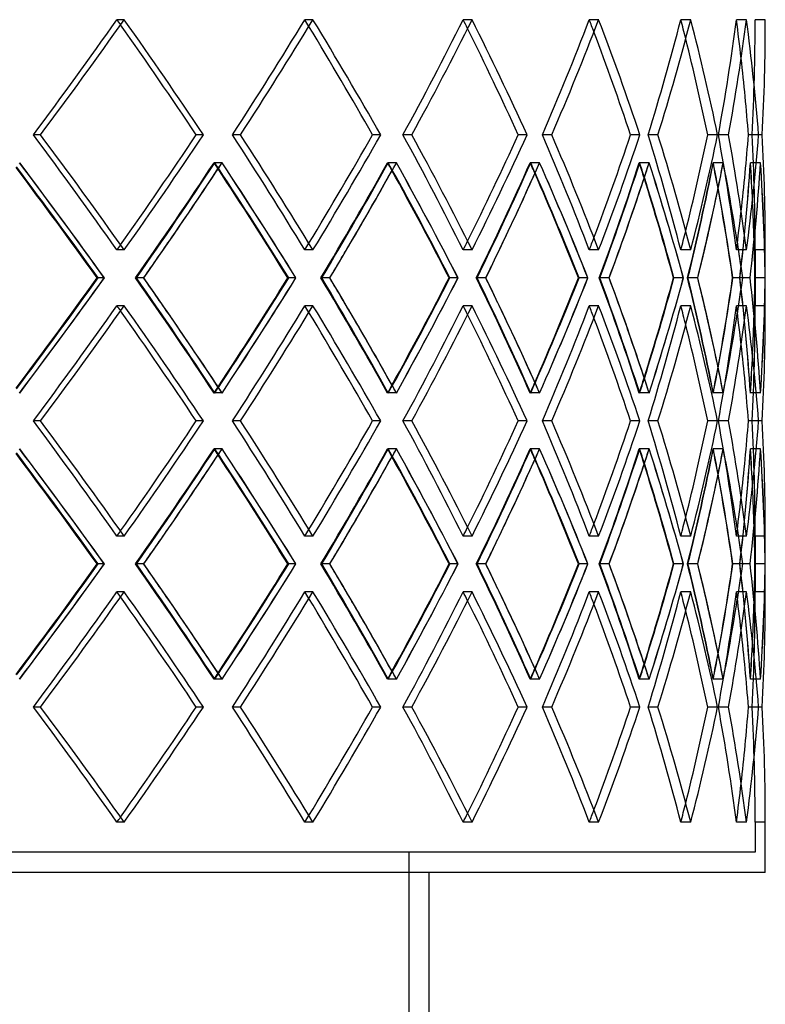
# Model space of a CAD drawing. Header units: millimetres. Extents: x -790 to 790, y -571 to 625.
# Tile 11 of 12: x 354 to 538, y -81 to 161. Entities that reach past the tile are written whole.
import ezdxf

# ---------------------------------------------------------------- set-up
doc = ezdxf.new("R2010")
doc.units = ezdxf.units.MM
doc.layers.add('HIDDEN', color=7, linetype='Continuous')
doc.layers.add('THICK', color=7, linetype='Continuous')

msp = doc.modelspace()

# ---------------------------------------------------------------- linework, layer by layer
at = {"layer": 'HIDDEN'}
for p, q in [((380.07, 160.64), (378.3, 160.64)), ((380.07, 160.64), (378.3, 160.64)), ((426.43, 160.64), (424.44, 160.64)), ((426.43, 160.64), (424.44, 160.64)), ((465.49, 160.64), (463.32, 160.64)), ((465.49, 160.64), (463.32, 160.64)), ((496.59, 160.64), (494.28, 160.64)), ((496.59, 160.64), (494.28, 160.64)), ((519.19, 160.64), (516.77, 160.64)), ((519.19, 160.64), (516.77, 160.64)), ((532.9, 160.64), (530.42, 160.64)), ((532.9, 160.64), (530.42, 160.64)), ((537.5, 160.64), (535, 160.64)), ((359.55, 132.37), (357.78, 132.37)), ((359.55, 132.37), (357.78, 132.37)), ((399.54, 132.37), (397.77, 132.37)), ((408.62, 132.37), (406.64, 132.37)), ((408.62, 132.37), (406.64, 132.37)), ((443.05, 132.37), (441.07, 132.37)), ((450.71, 132.37), (448.54, 132.37)), ((450.71, 132.37), (448.54, 132.37)), ((478.98, 132.37), (476.81, 132.37)), ((485.08, 132.37), (482.76, 132.37)), ((485.08, 132.37), (482.76, 132.37)), ((506.72, 132.37), (504.41, 132.37)), ((511.15, 132.37), (508.73, 132.37)), ((511.15, 132.37), (508.73, 132.37)), ((525.79, 132.37), (523.37, 132.37)), ((528.47, 132.37), (525.99, 132.37)), ((528.47, 132.37), (525.99, 132.37)), ((535.85, 132.37), (533.37, 132.37)), ((536.76, 132.37), (534.25, 132.37)), ((536.76, 132.37), (534.25, 132.37)), ((404.13, 125.51), (402.14, 125.51)), ((404.1, 125.51), (402.33, 125.51)), ((446.93, 125.51), (444.76, 125.51)), ((446.9, 125.51), (444.92, 125.51)), ((482.08, 125.51), (479.76, 125.51)), ((482.06, 125.51), (479.89, 125.51)), ((508.98, 125.51), (506.56, 125.51)), ((508.97, 125.51), (506.65, 125.51)), ((527.18, 125.51), (524.69, 125.51)), ((527.17, 125.51), (524.75, 125.51)), ((536.35, 125.51), (533.85, 125.51)), ((536.35, 125.51), (533.86, 125.51)), ((380.07, 104.09), (378.3, 104.09)), ((380.07, 104.09), (378.3, 104.09)), ((426.43, 104.09), (424.44, 104.09)), ((426.43, 104.09), (424.44, 104.09)), ((465.49, 104.09), (463.32, 104.09)), ((465.49, 104.09), (463.32, 104.09)), ((496.59, 104.09), (494.28, 104.09)), ((496.59, 104.09), (494.28, 104.09)), ((519.19, 104.09), (516.77, 104.09)), ((519.19, 104.09), (516.77, 104.09)), ((532.9, 104.09), (530.42, 104.09)), ((532.9, 104.09), (530.42, 104.09)), ((535, 104.09), (535, 90.38)), ((537.5, 104.09), (535, 104.09)), ((375.19, 97.23), (373.42, 97.23)), ((384.85, 97.23), (382.85, 97.23)), ((384.89, 97.23), (383.12, 97.23)), ((422.22, 97.23), (420.24, 97.23)), ((430.53, 97.23), (428.35, 97.23)), ((430.57, 97.23), (428.58, 97.23)), ((462.02, 97.23), (459.86, 97.23)), ((468.85, 97.23), (466.52, 97.23)), ((468.88, 97.23), (466.71, 97.23)), ((493.92, 97.23), (491.61, 97.23)), ((499.15, 97.23), (496.72, 97.23)), ((499.17, 97.23), (496.86, 97.23)), ((517.37, 97.23), (514.95, 97.23)), ((520.9, 97.23), (518.41, 97.23)), ((520.92, 97.23), (518.5, 97.23)), ((531.96, 97.23), (529.48, 97.23)), ((533.75, 97.23), (531.23, 97.23)), ((533.75, 97.23), (531.27, 97.23)), ((537.46, 97.23), (534.96, 97.23)), ((380.07, 90.38), (378.3, 90.38)), ((380.07, 90.38), (378.3, 90.38)), ((426.43, 90.38), (424.44, 90.38)), ((426.43, 90.38), (424.44, 90.38)), ((465.49, 90.38), (463.32, 90.38)), ((465.49, 90.38), (463.32, 90.38)), ((496.59, 90.38), (494.28, 90.38)), ((496.59, 90.38), (494.28, 90.38)), ((519.19, 90.38), (516.77, 90.38)), ((519.19, 90.38), (516.77, 90.38)), ((532.9, 90.38), (530.42, 90.38)), ((532.9, 90.38), (530.42, 90.38)), ((537.5, 90.38), (535, 90.38)), ((404.13, 68.96), (402.14, 68.96)), ((404.1, 68.96), (402.33, 68.96)), ((446.93, 68.96), (444.76, 68.96)), ((446.9, 68.96), (444.92, 68.96)), ((482.08, 68.96), (479.76, 68.96)), ((482.06, 68.96), (479.89, 68.96)), ((508.98, 68.96), (506.56, 68.96)), ((508.97, 68.96), (506.65, 68.96)), ((527.18, 68.96), (524.69, 68.96)), ((527.17, 68.96), (524.75, 68.96)), ((536.35, 68.96), (533.85, 68.96)), ((536.35, 68.96), (533.86, 68.96)), ((359.55, 62.1), (357.78, 62.1)), ((359.55, 62.1), (357.78, 62.1)), ((399.54, 62.1), (397.77, 62.1)), ((408.62, 62.1), (406.64, 62.1)), ((408.62, 62.1), (406.64, 62.1)), ((443.05, 62.1), (441.07, 62.1)), ((450.71, 62.1), (448.54, 62.1)), ((450.71, 62.1), (448.54, 62.1)), ((478.98, 62.1), (476.81, 62.1)), ((485.08, 62.1), (482.76, 62.1)), ((485.08, 62.1), (482.76, 62.1)), ((506.72, 62.1), (504.41, 62.1)), ((511.15, 62.1), (508.73, 62.1)), ((511.15, 62.1), (508.73, 62.1)), ((525.79, 62.1), (523.37, 62.1)), ((528.47, 62.1), (525.99, 62.1)), ((528.47, 62.1), (525.99, 62.1)), ((535.85, 62.1), (533.37, 62.1)), ((536.76, 62.1), (534.25, 62.1)), ((536.76, 62.1), (534.25, 62.1)), ((404.13, 55.24), (402.14, 55.24)), ((404.1, 55.24), (402.33, 55.24)), ((446.93, 55.24), (444.76, 55.24)), ((446.9, 55.24), (444.92, 55.24)), ((482.08, 55.24), (479.76, 55.24)), ((482.06, 55.24), (479.89, 55.24)), ((508.98, 55.24), (506.56, 55.24)), ((508.97, 55.24), (506.65, 55.24)), ((527.18, 55.24), (524.69, 55.24)), ((527.17, 55.24), (524.75, 55.24)), ((536.35, 55.24), (533.85, 55.24)), ((536.35, 55.24), (533.86, 55.24)), ((380.07, 33.82), (378.3, 33.82)), ((380.07, 33.82), (378.3, 33.82)), ((426.43, 33.82), (424.44, 33.82)), ((426.43, 33.82), (424.44, 33.82)), ((465.49, 33.82), (463.32, 33.82)), ((465.49, 33.82), (463.32, 33.82)), ((496.59, 33.82), (494.28, 33.82)), ((496.59, 33.82), (494.28, 33.82)), ((519.19, 33.82), (516.77, 33.82)), ((519.19, 33.82), (516.77, 33.82)), ((532.9, 33.82), (530.42, 33.82)), ((532.9, 33.82), (530.42, 33.82)), ((535, 33.82), (535, 20.11)), ((537.5, 33.82), (535, 33.82)), ((375.19, 26.97), (373.42, 26.97)), ((384.85, 26.97), (382.85, 26.97)), ((384.89, 26.97), (383.12, 26.97)), ((422.22, 26.97), (420.24, 26.97)), ((430.53, 26.97), (428.35, 26.97)), ((430.57, 26.97), (428.58, 26.97)), ((462.02, 26.97), (459.86, 26.97)), ((468.85, 26.97), (466.52, 26.97)), ((468.88, 26.97), (466.71, 26.97)), ((493.92, 26.97), (491.61, 26.97)), ((499.15, 26.97), (496.72, 26.97)), ((499.17, 26.97), (496.86, 26.97)), ((517.37, 26.97), (514.95, 26.97)), ((520.9, 26.97), (518.41, 26.97)), ((520.92, 26.97), (518.5, 26.97)), ((531.96, 26.97), (529.48, 26.97)), ((533.75, 26.97), (531.23, 26.97)), ((533.75, 26.97), (531.27, 26.97)), ((537.46, 26.97), (534.96, 26.97)), ((380.07, 20.11), (378.3, 20.11)), ((380.07, 20.11), (378.3, 20.11)), ((426.43, 20.11), (424.44, 20.11)), ((426.43, 20.11), (424.44, 20.11)), ((465.49, 20.11), (463.32, 20.11)), ((465.49, 20.11), (463.32, 20.11)), ((496.59, 20.11), (494.28, 20.11)), ((496.59, 20.11), (494.28, 20.11)), ((519.19, 20.11), (516.77, 20.11)), ((519.19, 20.11), (516.77, 20.11)), ((532.9, 20.11), (530.42, 20.11)), ((532.9, 20.11), (530.42, 20.11)), ((537.5, 20.11), (535, 20.11)), ((404.13, -1.31), (402.14, -1.31)), ((404.1, -1.31), (402.33, -1.31)), ((446.93, -1.31), (444.76, -1.31)), ((446.9, -1.31), (444.92, -1.31)), ((482.08, -1.31), (479.76, -1.31)), ((482.06, -1.31), (479.89, -1.31)), ((508.98, -1.31), (506.56, -1.31)), ((508.97, -1.31), (506.65, -1.31)), ((527.18, -1.31), (524.69, -1.31)), ((527.17, -1.31), (524.75, -1.31)), ((536.35, -1.31), (533.85, -1.31)), ((536.35, -1.31), (533.86, -1.31)), ((359.55, -8.17), (357.78, -8.17)), ((359.55, -8.17), (357.78, -8.17)), ((399.54, -8.17), (397.77, -8.17)), ((408.62, -8.17), (406.64, -8.17)), ((408.62, -8.17), (406.64, -8.17)), ((443.05, -8.17), (441.07, -8.17)), ((450.71, -8.17), (448.54, -8.17)), ((450.71, -8.17), (448.54, -8.17)), ((478.98, -8.17), (476.81, -8.17)), ((485.08, -8.17), (482.76, -8.17)), ((485.08, -8.17), (482.76, -8.17)), ((506.72, -8.17), (504.41, -8.17)), ((511.15, -8.17), (508.73, -8.17)), ((511.15, -8.17), (508.73, -8.17)), ((525.79, -8.17), (523.37, -8.17)), ((528.47, -8.17), (525.99, -8.17)), ((528.47, -8.17), (525.99, -8.17)), ((535.85, -8.17), (533.37, -8.17)), ((536.76, -8.17), (534.25, -8.17)), ((536.76, -8.17), (534.25, -8.17)), ((380.07, -36.44), (378.3, -36.44)), ((380.07, -36.44), (378.3, -36.44)), ((426.43, -36.44), (424.44, -36.44)), ((426.43, -36.44), (424.44, -36.44)), ((465.49, -36.44), (463.32, -36.44)), ((465.49, -36.44), (463.32, -36.44)), ((496.59, -36.44), (494.28, -36.44)), ((496.59, -36.44), (494.28, -36.44)), ((519.19, -36.44), (516.77, -36.44)), ((519.19, -36.44), (516.77, -36.44)), ((532.9, -36.44), (530.42, -36.44)), ((532.9, -36.44), (530.42, -36.44)), ((535, -36.44), (535, -43.8)), ((537.5, -36.44), (535, -36.44)), ((535, -43.8), (-535, -43.8)), ((450, -43.8), (450, -378))]:
    msp.add_line(p, q, dxfattribs=at)
for centre, major_axis, ratio, start_param, end_param in [((0, 160.64), (-494.28, -494.28), 0.414214, 1.910615, 1.963495), ((0, 160.64), (-494.28, -494.28), 0.414214, 1.910615, 1.963495), ((0, 160.64), (-494.28, 494.28), 0.414214, -1.965832, -1.963495), ((0, 160.64), (-496.59, 496.59), 0.414214, -2.01613, -1.963495), ((0, 160.64), (-479.83, -479.83), 0.493145, 1.976065, 2.028945), ((0, 160.64), (-479.83, -479.83), 0.493145, 1.976065, 2.028945), ((0, 160.64), (-479.83, 479.83), 0.493145, -2.03199, -2.028945), ((0, 160.64), (-482.07, 482.07), 0.493145, -2.08158, -2.028945), ((0, 160.64), (-463.32, -463.32), 0.57735, 2.041514, 2.094395), ((0, 160.64), (-463.32, -463.32), 0.57735, 2.041514, 2.094395), ((0, 160.64), (-463.32, 463.32), 0.57735, -2.098442, -2.094395), ((0, 160.64), (-465.49, 465.49), 0.57735, -2.14703, -2.094395), ((0, 160.64), (-444.84, -444.84), 0.668179, 2.106964, 2.159845), ((0, 160.64), (-444.84, -444.84), 0.668179, 2.106964, 2.159845), ((0, 160.64), (-444.84, 444.84), 0.668179, -2.165486, -2.159845), ((0, 160.64), (-446.91, 446.91), 0.668179, -2.212479, -2.159845), ((0, 160.64), (-424.44, -424.44), 0.767327, 2.172414, 2.225295), ((0, 160.64), (-424.44, -424.44), 0.767327, 2.172414, 2.225295), ((0, 160.64), (-424.44, 424.44), 0.767327, -2.234015, -2.225295), ((0, 160.64), (-426.43, 426.43), 0.767327, -2.277929, -2.225295), ((0, 160.64), (-402.23, -402.23), 0.876976, 2.237864, 2.290745), ((0, 160.64), (-402.23, -402.23), 0.876976, 2.237864, 2.290745), ((0, 160.64), (-402.23, 402.23), 0.876976, -2.308495, -2.290745), ((0, 160.64), (-404.11, 404.11), 0.876976, -2.343379, -2.290745), ((0, 160.64), (0, 535), 1, -1.623677, -1.570796), ((0, 160.64), (0, -535), 1, 1.517916, 1.570796), ((0, 104.09), (-494.28, 494.28), 0.414214, -1.963495, -1.910615), ((0, 104.09), (-494.28, 494.28), 0.414214, -1.963495, -1.910615), ((0, 104.09), (-496.59, -496.59), 0.414214, 1.963495, 2.01613), ((0, 104.09), (-479.83, 479.83), 0.493145, -2.028945, -1.976065), ((0, 104.09), (-479.83, 479.83), 0.493145, -2.028945, -1.976065), ((0, 104.09), (-482.07, -482.07), 0.493145, 2.028945, 2.08158), ((0, 104.09), (-463.32, 463.32), 0.57735, -2.094395, -2.041514), ((0, 104.09), (-463.32, 463.32), 0.57735, -2.094395, -2.041514), ((0, 104.09), (-465.49, -465.49), 0.57735, 2.094395, 2.14703), ((0, 104.09), (-444.84, 444.84), 0.668179, -2.159845, -2.106964), ((0, 104.09), (-444.84, 444.84), 0.668179, -2.159845, -2.106964), ((0, 104.09), (-446.91, -446.91), 0.668179, 2.159845, 2.212479), ((0, 104.09), (-424.44, 424.44), 0.767327, -2.225295, -2.172414), ((0, 104.09), (-424.44, 424.44), 0.767327, -2.225295, -2.172414), ((0, 104.09), (-426.43, -426.43), 0.767327, 2.225295, 2.277929), ((0, 104.09), (-402.23, 402.23), 0.876976, -2.290745, -2.237864), ((0, 104.09), (-402.23, 402.23), 0.876976, -2.290745, -2.237864), ((0, 104.09), (-404.11, -404.11), 0.876976, 2.290745, 2.343379), ((0, 104.09), (0, -535), 1, 1.570796, 1.623677), ((0, 104.09), (0, 535), 1, -1.570796, -1.517916), ((0, 90.38), (-496.59, 496.59), 0.414214, -1.950741, -1.898084), ((0, 160.64), (-479.83, -479.83), 0.493145, 1.91014, 1.963228), ((0, 90.38), (-494.28, -494.28), 0.414214, 1.976309, 2.029212), ((0, 90.38), (-479.83, 479.83), 0.493145, -1.966006, -1.963228), ((0, 160.64), (-494.28, 494.28), 0.414214, -2.031724, -2.029212), ((0, 160.64), (-482.07, -482.07), 0.493145, 1.96073, 1.963534), ((0, 90.38), (-482.07, 482.07), 0.493145, -2.016191, -1.963534), ((0, 160.64), (-463.32, -463.32), 0.57735, 1.97559, 2.028678), ((0, 90.38), (-479.83, -479.83), 0.493145, 2.041759, 2.094662), ((0, 90.38), (-463.32, 463.32), 0.57735, -2.032288, -2.028678), ((0, 160.64), (-479.83, 479.83), 0.493145, -2.098007, -2.094662), ((0, 160.64), (-465.49, -465.49), 0.57735, 2.025351, 2.028984), ((0, 90.38), (-465.49, 465.49), 0.57735, -2.081641, -2.028984), ((0, 160.64), (-444.84, -444.84), 0.668179, 2.04104, 2.094128), ((0, 90.38), (-463.32, -463.32), 0.57735, 2.107209, 2.160112), ((0, 90.38), (-444.84, 444.84), 0.668179, -2.098978, -2.094128), ((0, 160.64), (-463.32, 463.32), 0.57735, -2.164699, -2.160112), ((0, 160.64), (-446.91, -446.91), 0.668179, 2.089566, 2.094434), ((0, 90.38), (-446.91, 446.91), 0.668179, -2.14709, -2.094434), ((0, 160.64), (-424.44, -424.44), 0.767327, 2.10649, 2.159578), ((0, 90.38), (-444.84, -444.84), 0.668179, 2.172659, 2.225562), ((0, 90.38), (-424.44, 424.44), 0.767327, -2.166572, -2.159578), ((0, 160.64), (-444.84, 444.84), 0.668179, -2.232296, -2.225562), ((0, 160.64), (-426.43, -426.43), 0.767327, 2.152881, 2.159884), ((0, 90.38), (-426.43, 426.43), 0.767327, -2.21254, -2.159884), ((0, 160.64), (-402.23, -402.23), 0.876976, 2.17194, 2.225028), ((0, 90.38), (-424.44, -424.44), 0.767327, 2.238109, 2.291012), ((0, 90.38), (-402.23, 402.23), 0.876976, -2.23688, -2.225028), ((0, 160.64), (-424.44, 424.44), 0.767327, -2.302617, -2.291012), ((0, 160.64), (-404.11, -404.11), 0.876976, 2.213491, 2.225334), ((0, 90.38), (-404.11, 404.11), 0.876976, -2.27799, -2.225334), ((0, 160.64), (0, 535), 1, -1.689601, -1.636513), ((0, 90.38), (-402.23, -402.23), 0.876976, 2.303559, 2.356462), ((0, 160.64), (0, 537.5), 1, -1.689046, -1.636207), ((0, 90.38), (0, -535), 1, 1.600805, 1.636513), ((0, 160.64), (-402.23, 402.23), 0.876976, -2.392113, -2.356462), ((0, 90.38), (0, -537.5), 1, 1.583551, 1.636207), ((0, 104.09), (-402.23, -402.23), 0.876976, 2.290745, 2.308495), ((0, 160.64), (-482.07, -482.07), 0.493145, 1.910695, 1.929054), ((0, 160.64), (-465.49, -465.49), 0.57735, 1.976145, 1.994503), ((0, 160.64), (-446.91, -446.91), 0.668179, 2.041595, 2.059953), ((0, 104.09), (-444.84, -444.84), 0.668179, 2.159845, 2.165486), ((0, 160.64), (-426.43, -426.43), 0.767327, 2.107045, 2.125403), ((0, 104.09), (-424.44, -424.44), 0.767327, 2.225295, 2.234015), ((0, 160.64), (-404.11, -404.11), 0.876976, 2.172495, 2.190853), ((0, 104.09), (-494.28, -494.28), 0.414214, 1.963495, 1.965832), ((0, 104.09), (-479.83, -479.83), 0.493145, 2.028945, 2.03199), ((0, 104.09), (-463.32, -463.32), 0.57735, 2.094395, 2.098442), ((0, 104.09), (-496.59, -496.59), 0.414214, 1.898084, 1.950741), ((0, 33.82), (-479.83, 479.83), 0.493145, -1.963228, -1.91014), ((0, 104.09), (-494.28, 494.28), 0.414214, -2.029212, -1.976309), ((0, 33.82), (-482.07, 482.07), 0.493145, -1.929054, -1.910695), ((0, 104.09), (-482.07, -482.07), 0.493145, 1.963534, 2.016191), ((0, 33.82), (-463.32, 463.32), 0.57735, -2.028678, -1.97559), ((0, 104.09), (-479.83, 479.83), 0.493145, -2.094662, -2.041759), ((0, 33.82), (-465.49, 465.49), 0.57735, -1.994503, -1.976145), ((0, 104.09), (-465.49, -465.49), 0.57735, 2.028984, 2.081641), ((0, 33.82), (-444.84, 444.84), 0.668179, -2.094128, -2.04104), ((0, 104.09), (-463.32, 463.32), 0.57735, -2.160112, -2.107209), ((0, 33.82), (-446.91, 446.91), 0.668179, -2.059953, -2.041595), ((0, 104.09), (-446.91, -446.91), 0.668179, 2.094434, 2.14709), ((0, 33.82), (-424.44, 424.44), 0.767327, -2.159578, -2.10649), ((0, 104.09), (-444.84, 444.84), 0.668179, -2.225562, -2.172659), ((0, 33.82), (-426.43, 426.43), 0.767327, -2.125403, -2.107045), ((0, 104.09), (-426.43, -426.43), 0.767327, 2.159884, 2.21254), ((0, 33.82), (-402.23, 402.23), 0.876976, -2.225028, -2.17194), ((0, 104.09), (-424.44, 424.44), 0.767327, -2.291012, -2.238109), ((0, 33.82), (-404.11, 404.11), 0.876976, -2.190853, -2.172495), ((0, 104.09), (-404.11, -404.11), 0.876976, 2.225334, 2.27799), ((0, 33.82), (0, -535), 1, 1.636513, 1.689601), ((0, 104.09), (-402.23, 402.23), 0.876976, -2.356462, -2.303559), ((0, 33.82), (0, -537.5), 1, 1.636207, 1.689046), ((0, 104.09), (0, 537.5), 1, -1.636207, -1.583551), ((0, 90.38), (-494.28, -494.28), 0.414214, 1.910615, 1.963495), ((0, 90.38), (-494.28, -494.28), 0.414214, 1.910615, 1.963495), ((0, 90.38), (-494.28, 494.28), 0.414214, -1.965832, -1.963495), ((0, 90.38), (-496.59, 496.59), 0.414214, -2.01613, -1.963495), ((0, 90.38), (-479.83, -479.83), 0.493145, 1.976065, 2.028945), ((0, 90.38), (-479.83, -479.83), 0.493145, 1.976065, 2.028945), ((0, 90.38), (-479.83, 479.83), 0.493145, -2.03199, -2.028945), ((0, 90.38), (-482.07, 482.07), 0.493145, -2.08158, -2.028945), ((0, 90.38), (-463.32, -463.32), 0.57735, 2.041514, 2.094395), ((0, 90.38), (-463.32, -463.32), 0.57735, 2.041514, 2.094395), ((0, 90.38), (-463.32, 463.32), 0.57735, -2.098442, -2.094395), ((0, 90.38), (-465.49, 465.49), 0.57735, -2.14703, -2.094395), ((0, 90.38), (-444.84, -444.84), 0.668179, 2.106964, 2.159845), ((0, 90.38), (-444.84, -444.84), 0.668179, 2.106964, 2.159845), ((0, 90.38), (-444.84, 444.84), 0.668179, -2.165486, -2.159845), ((0, 90.38), (-446.91, 446.91), 0.668179, -2.212479, -2.159845), ((0, 90.38), (-424.44, -424.44), 0.767327, 2.172414, 2.225295), ((0, 90.38), (-424.44, -424.44), 0.767327, 2.172414, 2.225295), ((0, 90.38), (-424.44, 424.44), 0.767327, -2.234015, -2.225295), ((0, 90.38), (-426.43, 426.43), 0.767327, -2.277929, -2.225295), ((0, 90.38), (-402.23, -402.23), 0.876976, 2.237864, 2.290745), ((0, 90.38), (-402.23, -402.23), 0.876976, 2.237864, 2.290745), ((0, 90.38), (-402.23, 402.23), 0.876976, -2.308495, -2.290745), ((0, 90.38), (-404.11, 404.11), 0.876976, -2.343379, -2.290745), ((0, 90.38), (0, 535), 1, -1.623677, -1.570796), ((0, 90.38), (0, -535), 1, 1.517916, 1.570796), ((0, 104.09), (0, 535), 1, -1.636513, -1.600805), ((0, 33.82), (-402.23, -402.23), 0.876976, 2.356462, 2.392113), ((0, 104.09), (-402.23, -402.23), 0.876976, 2.225028, 2.23688), ((0, 33.82), (-424.44, -424.44), 0.767327, 2.291012, 2.302617), ((0, 33.82), (-404.11, 404.11), 0.876976, -2.225334, -2.213491), ((0, 104.09), (-424.44, -424.44), 0.767327, 2.159578, 2.166572), ((0, 33.82), (-444.84, -444.84), 0.668179, 2.225562, 2.232296), ((0, 33.82), (-426.43, 426.43), 0.767327, -2.159884, -2.152881), ((0, 104.09), (-479.83, -479.83), 0.493145, 1.963228, 1.966006), ((0, 33.82), (-494.28, -494.28), 0.414214, 2.029212, 2.031724), ((0, 33.82), (-482.07, 482.07), 0.493145, -1.963534, -1.96073), ((0, 104.09), (-463.32, -463.32), 0.57735, 2.028678, 2.032288), ((0, 33.82), (-479.83, -479.83), 0.493145, 2.094662, 2.098007), ((0, 33.82), (-465.49, 465.49), 0.57735, -2.028984, -2.025351), ((0, 104.09), (-444.84, -444.84), 0.668179, 2.094128, 2.098978), ((0, 33.82), (-463.32, -463.32), 0.57735, 2.160112, 2.164699), ((0, 33.82), (-446.91, 446.91), 0.668179, -2.094434, -2.089566), ((0, 33.82), (-494.28, 494.28), 0.414214, -1.963495, -1.910615), ((0, 33.82), (-494.28, 494.28), 0.414214, -1.963495, -1.910615), ((0, 33.82), (-496.59, -496.59), 0.414214, 1.963495, 2.01613), ((0, 33.82), (-479.83, 479.83), 0.493145, -2.028945, -1.976065), ((0, 33.82), (-479.83, 479.83), 0.493145, -2.028945, -1.976065), ((0, 33.82), (-482.07, -482.07), 0.493145, 2.028945, 2.08158), ((0, 33.82), (-463.32, 463.32), 0.57735, -2.094395, -2.041514), ((0, 33.82), (-463.32, 463.32), 0.57735, -2.094395, -2.041514), ((0, 33.82), (-465.49, -465.49), 0.57735, 2.094395, 2.14703), ((0, 33.82), (-444.84, 444.84), 0.668179, -2.159845, -2.106964), ((0, 33.82), (-444.84, 444.84), 0.668179, -2.159845, -2.106964), ((0, 33.82), (-446.91, -446.91), 0.668179, 2.159845, 2.212479), ((0, 33.82), (-424.44, 424.44), 0.767327, -2.225295, -2.172414), ((0, 33.82), (-424.44, 424.44), 0.767327, -2.225295, -2.172414), ((0, 33.82), (-426.43, -426.43), 0.767327, 2.225295, 2.277929), ((0, 33.82), (-402.23, 402.23), 0.876976, -2.290745, -2.237864), ((0, 33.82), (-402.23, 402.23), 0.876976, -2.290745, -2.237864), ((0, 33.82), (-404.11, -404.11), 0.876976, 2.290745, 2.343379), ((0, 33.82), (0, -535), 1, 1.570796, 1.623677), ((0, 33.82), (0, 535), 1, -1.570796, -1.517916), ((0, 20.11), (-496.59, 496.59), 0.414214, -1.950741, -1.898084), ((0, 90.38), (-479.83, -479.83), 0.493145, 1.91014, 1.963228), ((0, 20.11), (-494.28, -494.28), 0.414214, 1.976309, 2.029212), ((0, 20.11), (-479.83, 479.83), 0.493145, -1.966006, -1.963228), ((0, 90.38), (-494.28, 494.28), 0.414214, -2.031724, -2.029212), ((0, 90.38), (-482.07, -482.07), 0.493145, 1.96073, 1.963534), ((0, 20.11), (-482.07, 482.07), 0.493145, -2.016191, -1.963534), ((0, 90.38), (-463.32, -463.32), 0.57735, 1.97559, 2.028678), ((0, 20.11), (-479.83, -479.83), 0.493145, 2.041759, 2.094662), ((0, 20.11), (-463.32, 463.32), 0.57735, -2.032288, -2.028678), ((0, 90.38), (-479.83, 479.83), 0.493145, -2.098007, -2.094662), ((0, 90.38), (-465.49, -465.49), 0.57735, 2.025351, 2.028984), ((0, 20.11), (-465.49, 465.49), 0.57735, -2.081641, -2.028984), ((0, 90.38), (-444.84, -444.84), 0.668179, 2.04104, 2.094128), ((0, 20.11), (-463.32, -463.32), 0.57735, 2.107209, 2.160112), ((0, 20.11), (-444.84, 444.84), 0.668179, -2.098978, -2.094128), ((0, 90.38), (-463.32, 463.32), 0.57735, -2.164699, -2.160112), ((0, 90.38), (-446.91, -446.91), 0.668179, 2.089566, 2.094434), ((0, 20.11), (-446.91, 446.91), 0.668179, -2.14709, -2.094434), ((0, 90.38), (-424.44, -424.44), 0.767327, 2.10649, 2.159578), ((0, 20.11), (-444.84, -444.84), 0.668179, 2.172659, 2.225562), ((0, 20.11), (-424.44, 424.44), 0.767327, -2.166572, -2.159578), ((0, 90.38), (-444.84, 444.84), 0.668179, -2.232296, -2.225562), ((0, 90.38), (-426.43, -426.43), 0.767327, 2.152881, 2.159884), ((0, 20.11), (-426.43, 426.43), 0.767327, -2.21254, -2.159884), ((0, 90.38), (-402.23, -402.23), 0.876976, 2.17194, 2.225028), ((0, 20.11), (-424.44, -424.44), 0.767327, 2.238109, 2.291012), ((0, 20.11), (-402.23, 402.23), 0.876976, -2.23688, -2.225028), ((0, 90.38), (-424.44, 424.44), 0.767327, -2.302617, -2.291012), ((0, 90.38), (-404.11, -404.11), 0.876976, 2.213491, 2.225334), ((0, 20.11), (-404.11, 404.11), 0.876976, -2.27799, -2.225334), ((0, 90.38), (0, 535), 1, -1.689601, -1.636513), ((0, 20.11), (-402.23, -402.23), 0.876976, 2.303559, 2.356462), ((0, 90.38), (0, 537.5), 1, -1.689046, -1.636207), ((0, 20.11), (0, -535), 1, 1.600805, 1.636513), ((0, 90.38), (-402.23, 402.23), 0.876976, -2.392113, -2.356462), ((0, 20.11), (0, -537.5), 1, 1.583551, 1.636207), ((0, 33.82), (-402.23, -402.23), 0.876976, 2.290745, 2.308495), ((0, 90.38), (-482.07, -482.07), 0.493145, 1.910695, 1.929054), ((0, 90.38), (-465.49, -465.49), 0.57735, 1.976145, 1.994503), ((0, 90.38), (-446.91, -446.91), 0.668179, 2.041595, 2.059953), ((0, 33.82), (-444.84, -444.84), 0.668179, 2.159845, 2.165486), ((0, 90.38), (-426.43, -426.43), 0.767327, 2.107045, 2.125403), ((0, 33.82), (-424.44, -424.44), 0.767327, 2.225295, 2.234015), ((0, 90.38), (-404.11, -404.11), 0.876976, 2.172495, 2.190853), ((0, 33.82), (-494.28, -494.28), 0.414214, 1.963495, 1.965832), ((0, 33.82), (-479.83, -479.83), 0.493145, 2.028945, 2.03199), ((0, 33.82), (-463.32, -463.32), 0.57735, 2.094395, 2.098442), ((0, 33.82), (-496.59, -496.59), 0.414214, 1.898084, 1.950741), ((0, -36.44), (-479.83, 479.83), 0.493145, -1.963228, -1.91014), ((0, 33.82), (-494.28, 494.28), 0.414214, -2.029212, -1.976309), ((0, -36.44), (-482.07, 482.07), 0.493145, -1.929054, -1.910695), ((0, 33.82), (-482.07, -482.07), 0.493145, 1.963534, 2.016191), ((0, -36.44), (-463.32, 463.32), 0.57735, -2.028678, -1.97559), ((0, 33.82), (-479.83, 479.83), 0.493145, -2.094662, -2.041759), ((0, -36.44), (-465.49, 465.49), 0.57735, -1.994503, -1.976145), ((0, 33.82), (-465.49, -465.49), 0.57735, 2.028984, 2.081641), ((0, -36.44), (-444.84, 444.84), 0.668179, -2.094128, -2.04104), ((0, 33.82), (-463.32, 463.32), 0.57735, -2.160112, -2.107209), ((0, -36.44), (-446.91, 446.91), 0.668179, -2.059953, -2.041595), ((0, 33.82), (-446.91, -446.91), 0.668179, 2.094434, 2.14709), ((0, -36.44), (-424.44, 424.44), 0.767327, -2.159578, -2.10649), ((0, 33.82), (-444.84, 444.84), 0.668179, -2.225562, -2.172659), ((0, -36.44), (-426.43, 426.43), 0.767327, -2.125403, -2.107045), ((0, 33.82), (-426.43, -426.43), 0.767327, 2.159884, 2.21254), ((0, -36.44), (-402.23, 402.23), 0.876976, -2.225028, -2.17194), ((0, 33.82), (-424.44, 424.44), 0.767327, -2.291012, -2.238109), ((0, -36.44), (-404.11, 404.11), 0.876976, -2.190853, -2.172495), ((0, 33.82), (-404.11, -404.11), 0.876976, 2.225334, 2.27799), ((0, -36.44), (0, -535), 1, 1.636513, 1.689601), ((0, 33.82), (-402.23, 402.23), 0.876976, -2.356462, -2.303559), ((0, -36.44), (0, -537.5), 1, 1.636207, 1.689046), ((0, 33.82), (0, 537.5), 1, -1.636207, -1.583551), ((0, 20.11), (-494.28, -494.28), 0.414214, 1.910615, 1.963495), ((0, 20.11), (-494.28, -494.28), 0.414214, 1.910615, 1.963495), ((0, 20.11), (-494.28, 494.28), 0.414214, -1.965832, -1.963495), ((0, 20.11), (-496.59, 496.59), 0.414214, -2.01613, -1.963495), ((0, 20.11), (-479.83, -479.83), 0.493145, 1.976065, 2.028945), ((0, 20.11), (-479.83, -479.83), 0.493145, 1.976065, 2.028945), ((0, 20.11), (-479.83, 479.83), 0.493145, -2.03199, -2.028945), ((0, 20.11), (-482.07, 482.07), 0.493145, -2.08158, -2.028945), ((0, 20.11), (-463.32, -463.32), 0.57735, 2.041514, 2.094395), ((0, 20.11), (-463.32, -463.32), 0.57735, 2.041514, 2.094395), ((0, 20.11), (-463.32, 463.32), 0.57735, -2.098442, -2.094395), ((0, 20.11), (-465.49, 465.49), 0.57735, -2.14703, -2.094395), ((0, 20.11), (-444.84, -444.84), 0.668179, 2.106964, 2.159845), ((0, 20.11), (-444.84, -444.84), 0.668179, 2.106964, 2.159845), ((0, 20.11), (-444.84, 444.84), 0.668179, -2.165486, -2.159845), ((0, 20.11), (-446.91, 446.91), 0.668179, -2.212479, -2.159845), ((0, 20.11), (-424.44, -424.44), 0.767327, 2.172414, 2.225295), ((0, 20.11), (-424.44, -424.44), 0.767327, 2.172414, 2.225295), ((0, 20.11), (-424.44, 424.44), 0.767327, -2.234015, -2.225295), ((0, 20.11), (-426.43, 426.43), 0.767327, -2.277929, -2.225295), ((0, 20.11), (-402.23, -402.23), 0.876976, 2.237864, 2.290745), ((0, 20.11), (-402.23, -402.23), 0.876976, 2.237864, 2.290745), ((0, 20.11), (-402.23, 402.23), 0.876976, -2.308495, -2.290745), ((0, 20.11), (-404.11, 404.11), 0.876976, -2.343379, -2.290745), ((0, 20.11), (0, 535), 1, -1.623677, -1.570796), ((0, 20.11), (0, -535), 1, 1.517916, 1.570796), ((0, 33.82), (0, 535), 1, -1.636513, -1.600805), ((0, -36.44), (-402.23, -402.23), 0.876976, 2.356462, 2.392113), ((0, 33.82), (-402.23, -402.23), 0.876976, 2.225028, 2.23688), ((0, -36.44), (-424.44, -424.44), 0.767327, 2.291012, 2.302617), ((0, -36.44), (-404.11, 404.11), 0.876976, -2.225334, -2.213491), ((0, 33.82), (-424.44, -424.44), 0.767327, 2.159578, 2.166572), ((0, -36.44), (-426.43, 426.43), 0.767327, -2.159884, -2.152881), ((0, 33.82), (-479.83, -479.83), 0.493145, 1.963228, 1.966006), ((0, -36.44), (-494.28, -494.28), 0.414214, 2.029212, 2.031724), ((0, -36.44), (-482.07, 482.07), 0.493145, -1.963534, -1.96073), ((0, 33.82), (-463.32, -463.32), 0.57735, 2.028678, 2.032288), ((0, -36.44), (-479.83, -479.83), 0.493145, 2.094662, 2.098007), ((0, -36.44), (-465.49, 465.49), 0.57735, -2.028984, -2.025351), ((0, 33.82), (-444.84, -444.84), 0.668179, 2.094128, 2.098978), ((0, -36.44), (-463.32, -463.32), 0.57735, 2.160112, 2.164699), ((0, -36.44), (-446.91, 446.91), 0.668179, -2.094434, -2.089566), ((0, -36.44), (-444.84, -444.84), 0.668179, 2.225562, 2.232296), ((0, -36.44), (-494.28, 494.28), 0.414214, -1.963495, -1.910615), ((0, -36.44), (-494.28, 494.28), 0.414214, -1.963495, -1.910615), ((0, -36.44), (-496.59, -496.59), 0.414214, 1.963495, 2.01613), ((0, -36.44), (-479.83, 479.83), 0.493145, -2.028945, -1.976065), ((0, -36.44), (-479.83, 479.83), 0.493145, -2.028945, -1.976065), ((0, -36.44), (-482.07, -482.07), 0.493145, 2.028945, 2.08158), ((0, -36.44), (-463.32, 463.32), 0.57735, -2.094395, -2.041514), ((0, -36.44), (-463.32, 463.32), 0.57735, -2.094395, -2.041514), ((0, -36.44), (-465.49, -465.49), 0.57735, 2.094395, 2.14703), ((0, -36.44), (-444.84, 444.84), 0.668179, -2.159845, -2.106964), ((0, -36.44), (-444.84, 444.84), 0.668179, -2.159845, -2.106964), ((0, -36.44), (-446.91, -446.91), 0.668179, 2.159845, 2.212479), ((0, -36.44), (-424.44, 424.44), 0.767327, -2.225295, -2.172414), ((0, -36.44), (-424.44, 424.44), 0.767327, -2.225295, -2.172414), ((0, -36.44), (-426.43, -426.43), 0.767327, 2.225295, 2.277929), ((0, -36.44), (-402.23, 402.23), 0.876976, -2.290745, -2.237864), ((0, -36.44), (-402.23, 402.23), 0.876976, -2.290745, -2.237864), ((0, -36.44), (-404.11, -404.11), 0.876976, 2.290745, 2.343379), ((0, -36.44), (0, -535), 1, 1.570796, 1.623677), ((0, -36.44), (0, 535), 1, -1.570796, -1.517916), ((0, -36.44), (-402.23, -402.23), 0.876976, 2.290745, 2.308495), ((0, -36.44), (-444.84, -444.84), 0.668179, 2.159845, 2.165486), ((0, -36.44), (-424.44, -424.44), 0.767327, 2.225295, 2.234015), ((0, -36.44), (-494.28, -494.28), 0.414214, 1.963495, 1.965832), ((0, -36.44), (-479.83, -479.83), 0.493145, 2.028945, 2.03199), ((0, -36.44), (-463.32, -463.32), 0.57735, 2.094395, 2.098442)]:
    msp.add_ellipse(centre, major_axis=major_axis, ratio=ratio, start_param=start_param, end_param=end_param, dxfattribs=at)
at = {"layer": 'THICK'}
for p, q in [((399.54, 132.37), (397.77, 132.37)), ((443.05, 132.37), (441.07, 132.37)), ((478.98, 132.37), (476.81, 132.37)), ((506.72, 132.37), (504.41, 132.37)), ((525.79, 132.37), (523.37, 132.37)), ((535.85, 132.37), (533.37, 132.37)), ((537.5, 90.38), (537.5, 104.09)), ((375.23, 97.23), (373.7, 97.23)), ((422.25, 97.23), (420.47, 97.23)), ((462.05, 97.23), (460.05, 97.23)), ((493.94, 97.23), (491.76, 97.23)), ((517.38, 97.23), (515.06, 97.23)), ((531.97, 97.23), (529.54, 97.23)), ((537.46, 97.23), (534.96, 97.23)), ((399.54, 62.1), (397.77, 62.1)), ((443.05, 62.1), (441.07, 62.1)), ((478.98, 62.1), (476.81, 62.1)), ((506.72, 62.1), (504.41, 62.1)), ((525.79, 62.1), (523.37, 62.1)), ((535.85, 62.1), (533.37, 62.1)), ((537.5, 20.11), (537.5, 33.82)), ((375.23, 26.97), (373.7, 26.97)), ((422.25, 26.97), (420.47, 26.97)), ((462.05, 26.97), (460.05, 26.97)), ((493.94, 26.97), (491.76, 26.97)), ((517.38, 26.97), (515.06, 26.97)), ((531.97, 26.97), (529.54, 26.97)), ((537.46, 26.97), (534.96, 26.97)), ((399.54, -8.17), (397.77, -8.17)), ((443.05, -8.17), (441.07, -8.17)), ((478.98, -8.17), (476.81, -8.17)), ((506.72, -8.17), (504.41, -8.17)), ((525.79, -8.17), (523.37, -8.17)), ((535.85, -8.17), (533.37, -8.17)), ((537.5, -48.8), (537.5, -36.44)), ((537.5, -48.8), (-537.5, -48.8)), ((455, -323), (455, -48.8))]:
    msp.add_line(p, q, dxfattribs=at)
for centre, major_axis, ratio, start_param, end_param in [((0, 160.64), (-496.59, -496.59), 0.414214, 1.910861, 1.963495), ((0, 160.64), (-496.59, 496.59), 0.414214, -2.01613, -1.963495), ((0, 160.64), (-482.07, -482.07), 0.493145, 1.976311, 2.028945), ((0, 160.64), (-482.07, 482.07), 0.493145, -2.08158, -2.028945), ((0, 160.64), (-465.49, -465.49), 0.57735, 2.041761, 2.094395), ((0, 160.64), (-465.49, 465.49), 0.57735, -2.14703, -2.094395), ((0, 160.64), (-446.91, -446.91), 0.668179, 2.10721, 2.159845), ((0, 160.64), (-446.91, 446.91), 0.668179, -2.212479, -2.159845), ((0, 160.64), (-426.43, -426.43), 0.767327, 2.17266, 2.225295), ((0, 160.64), (-426.43, 426.43), 0.767327, -2.277929, -2.225295), ((0, 160.64), (-404.11, -404.11), 0.876976, 2.23811, 2.290745), ((0, 160.64), (-404.11, 404.11), 0.876976, -2.343379, -2.290745), ((0, 160.64), (0, -537.5), 1, 1.518162, 1.570796), ((0, 160.64), (0, 537.5), 1, -1.597114, -1.570796), ((0, 160.64), (-494.28, 494.28), 0.414214, -2.016376, -1.965832), ((0, 160.64), (-479.83, 479.83), 0.493145, -2.081826, -2.03199), ((0, 160.64), (-463.32, 463.32), 0.57735, -2.147276, -2.098442), ((0, 160.64), (-444.84, 444.84), 0.668179, -2.212726, -2.165486), ((0, 160.64), (-424.44, 424.44), 0.767327, -2.278176, -2.234015), ((0, 160.64), (-402.23, 402.23), 0.876976, -2.343625, -2.308495), ((0, 104.09), (-496.59, 496.59), 0.414214, -1.963495, -1.910861), ((0, 104.09), (-494.28, -494.28), 0.414214, 1.965832, 2.016376), ((0, 104.09), (-496.59, -496.59), 0.414214, 1.963495, 2.01613), ((0, 104.09), (-482.07, 482.07), 0.493145, -2.028945, -1.976311), ((0, 104.09), (-479.83, -479.83), 0.493145, 2.03199, 2.081826), ((0, 104.09), (-482.07, -482.07), 0.493145, 2.028945, 2.08158), ((0, 104.09), (-465.49, 465.49), 0.57735, -2.094395, -2.041761), ((0, 104.09), (-463.32, -463.32), 0.57735, 2.098442, 2.147276), ((0, 104.09), (-465.49, -465.49), 0.57735, 2.094395, 2.14703), ((0, 104.09), (-446.91, 446.91), 0.668179, -2.159845, -2.10721), ((0, 104.09), (-444.84, -444.84), 0.668179, 2.165486, 2.212726), ((0, 104.09), (-446.91, -446.91), 0.668179, 2.159845, 2.212479), ((0, 104.09), (-426.43, 426.43), 0.767327, -2.225295, -2.17266), ((0, 104.09), (-424.44, -424.44), 0.767327, 2.234015, 2.278176), ((0, 104.09), (-426.43, -426.43), 0.767327, 2.225295, 2.277929), ((0, 104.09), (-404.11, 404.11), 0.876976, -2.290745, -2.23811), ((0, 104.09), (-402.23, -402.23), 0.876976, 2.308495, 2.343625), ((0, 104.09), (-404.11, -404.11), 0.876976, 2.290745, 2.343379), ((0, 104.09), (0, 537.5), 1, -1.570796, -1.518162), ((0, 90.38), (-494.28, 494.28), 0.414214, -1.950681, -1.899941), ((0, 160.64), (-506.61, 506.61), 0.339454, -2.016851, -1.965659), ((0, 160.64), (-508.97, 508.97), 0.339454, -2.016296, -1.963457), ((0, 90.38), (-496.59, -496.59), 0.414214, 1.97625, 2.028906), ((0, 160.64), (-482.07, -482.07), 0.493145, 1.929054, 1.96073), ((0, 90.38), (-479.83, 479.83), 0.493145, -2.016131, -1.966006), ((0, 160.64), (-494.28, 494.28), 0.414214, -2.082301, -2.031724), ((0, 160.64), (-496.59, 496.59), 0.414214, -2.081745, -2.028906), ((0, 90.38), (-482.07, -482.07), 0.493145, 2.0417, 2.094356), ((0, 160.64), (-465.49, -465.49), 0.57735, 1.994503, 2.025351), ((0, 90.38), (-463.32, 463.32), 0.57735, -2.081581, -2.032288), ((0, 160.64), (-479.83, 479.83), 0.493145, -2.14775, -2.098007), ((0, 160.64), (-482.07, 482.07), 0.493145, -2.147195, -2.094356), ((0, 90.38), (-465.49, -465.49), 0.57735, 2.10715, 2.159806), ((0, 160.64), (-465.49, 465.49), 0.57735, -2.212645, -2.159806), ((0, 90.38), (-446.91, -446.91), 0.668179, 2.172599, 2.225256), ((0, 160.64), (-446.91, 446.91), 0.668179, -2.278095, -2.225256), ((0, 90.38), (-426.43, -426.43), 0.767327, 2.238049, 2.290706), ((0, 160.64), (-426.43, 426.43), 0.767327, -2.343545, -2.290706), ((0, 90.38), (-404.11, -404.11), 0.876976, 2.303499, 2.356156), ((0, 160.64), (-404.11, 404.11), 0.876976, -2.408995, -2.356156), ((0, 160.64), (-446.91, -446.91), 0.668179, 2.059953, 2.089566), ((0, 90.38), (-444.84, 444.84), 0.668179, -2.147031, -2.098978), ((0, 160.64), (-463.32, 463.32), 0.57735, -2.2132, -2.164699), ((0, 160.64), (-426.43, -426.43), 0.767327, 2.125403, 2.152881), ((0, 90.38), (-424.44, 424.44), 0.767327, -2.212481, -2.166572), ((0, 160.64), (-444.84, 444.84), 0.668179, -2.27865, -2.232296), ((0, 160.64), (-404.11, -404.11), 0.876976, 2.190853, 2.213491), ((0, 90.38), (-402.23, 402.23), 0.876976, -2.277931, -2.23688), ((0, 160.64), (-424.44, 424.44), 0.767327, -2.3441, -2.302617), ((0, 104.09), (0, -537.5), 1, 1.570796, 1.597114), ((0, 90.38), (0, -535), 1, 1.58361, 1.600805), ((0, 160.64), (-402.23, 402.23), 0.876976, -2.40955, -2.392113), ((0, 104.09), (-494.28, -494.28), 0.414214, 1.899941, 1.950681), ((0, 33.82), (-506.61, -506.61), 0.339454, 1.965659, 2.016851), ((0, 33.82), (-508.97, -508.97), 0.339454, 1.963457, 2.016296), ((0, 104.09), (-496.59, 496.59), 0.414214, -2.028906, -1.97625), ((0, 104.09), (-479.83, -479.83), 0.493145, 1.966006, 2.016131), ((0, 33.82), (-494.28, -494.28), 0.414214, 2.031724, 2.082301), ((0, 33.82), (-496.59, -496.59), 0.414214, 2.028906, 2.081745), ((0, 104.09), (-482.07, 482.07), 0.493145, -2.094356, -2.0417), ((0, 104.09), (-463.32, -463.32), 0.57735, 2.032288, 2.081581), ((0, 33.82), (-479.83, -479.83), 0.493145, 2.098007, 2.14775), ((0, 33.82), (-482.07, -482.07), 0.493145, 2.094356, 2.147195), ((0, 104.09), (-465.49, 465.49), 0.57735, -2.159806, -2.10715), ((0, 104.09), (-444.84, -444.84), 0.668179, 2.098978, 2.147031), ((0, 33.82), (-463.32, -463.32), 0.57735, 2.164699, 2.2132), ((0, 33.82), (-465.49, -465.49), 0.57735, 2.159806, 2.212645), ((0, 104.09), (-446.91, 446.91), 0.668179, -2.225256, -2.172599), ((0, 104.09), (-424.44, -424.44), 0.767327, 2.166572, 2.212481), ((0, 33.82), (-444.84, -444.84), 0.668179, 2.232296, 2.27865), ((0, 33.82), (-446.91, -446.91), 0.668179, 2.225256, 2.278095), ((0, 104.09), (-426.43, 426.43), 0.767327, -2.290706, -2.238049), ((0, 104.09), (-402.23, -402.23), 0.876976, 2.23688, 2.277931), ((0, 33.82), (-424.44, -424.44), 0.767327, 2.302617, 2.3441), ((0, 33.82), (-426.43, -426.43), 0.767327, 2.290706, 2.343545), ((0, 104.09), (-404.11, 404.11), 0.876976, -2.356156, -2.303499), ((0, 104.09), (0, 535), 1, -1.600805, -1.58361), ((0, 33.82), (-402.23, -402.23), 0.876976, 2.392113, 2.40955), ((0, 33.82), (-404.11, -404.11), 0.876976, 2.356156, 2.408995), ((0, 90.38), (-496.59, -496.59), 0.414214, 1.910861, 1.963495), ((0, 90.38), (-496.59, 496.59), 0.414214, -2.01613, -1.963495), ((0, 90.38), (-482.07, -482.07), 0.493145, 1.976311, 2.028945), ((0, 90.38), (-482.07, 482.07), 0.493145, -2.08158, -2.028945), ((0, 90.38), (-465.49, -465.49), 0.57735, 2.041761, 2.094395), ((0, 90.38), (-465.49, 465.49), 0.57735, -2.14703, -2.094395), ((0, 90.38), (-446.91, -446.91), 0.668179, 2.10721, 2.159845), ((0, 90.38), (-446.91, 446.91), 0.668179, -2.212479, -2.159845), ((0, 90.38), (-426.43, -426.43), 0.767327, 2.17266, 2.225295), ((0, 90.38), (-426.43, 426.43), 0.767327, -2.277929, -2.225295), ((0, 90.38), (-404.11, -404.11), 0.876976, 2.23811, 2.290745), ((0, 90.38), (-404.11, 404.11), 0.876976, -2.343379, -2.290745), ((0, 90.38), (0, -537.5), 1, 1.518162, 1.570796), ((0, 90.38), (0, 537.5), 1, -1.597114, -1.570796), ((0, 90.38), (-494.28, 494.28), 0.414214, -2.016376, -1.965832), ((0, 33.82), (-482.07, 482.07), 0.493145, -1.96073, -1.929054), ((0, 90.38), (-479.83, 479.83), 0.493145, -2.081826, -2.03199), ((0, 33.82), (-465.49, 465.49), 0.57735, -2.025351, -1.994503), ((0, 90.38), (-463.32, 463.32), 0.57735, -2.147276, -2.098442), ((0, 33.82), (-446.91, 446.91), 0.668179, -2.089566, -2.059953), ((0, 90.38), (-444.84, 444.84), 0.668179, -2.212726, -2.165486), ((0, 33.82), (-426.43, 426.43), 0.767327, -2.152881, -2.125403), ((0, 33.82), (-404.11, 404.11), 0.876976, -2.213491, -2.190853), ((0, 90.38), (-424.44, 424.44), 0.767327, -2.278176, -2.234015), ((0, 90.38), (-402.23, 402.23), 0.876976, -2.343625, -2.308495), ((0, 33.82), (-496.59, 496.59), 0.414214, -1.963495, -1.910861), ((0, 33.82), (-494.28, -494.28), 0.414214, 1.965832, 2.016376), ((0, 33.82), (-496.59, -496.59), 0.414214, 1.963495, 2.01613), ((0, 33.82), (-482.07, 482.07), 0.493145, -2.028945, -1.976311), ((0, 33.82), (-479.83, -479.83), 0.493145, 2.03199, 2.081826), ((0, 33.82), (-482.07, -482.07), 0.493145, 2.028945, 2.08158), ((0, 33.82), (-465.49, 465.49), 0.57735, -2.094395, -2.041761), ((0, 33.82), (-463.32, -463.32), 0.57735, 2.098442, 2.147276), ((0, 33.82), (-465.49, -465.49), 0.57735, 2.094395, 2.14703), ((0, 33.82), (-446.91, 446.91), 0.668179, -2.159845, -2.10721), ((0, 33.82), (-444.84, -444.84), 0.668179, 2.165486, 2.212726), ((0, 33.82), (-446.91, -446.91), 0.668179, 2.159845, 2.212479), ((0, 33.82), (-426.43, 426.43), 0.767327, -2.225295, -2.17266), ((0, 33.82), (-424.44, -424.44), 0.767327, 2.234015, 2.278176), ((0, 33.82), (-426.43, -426.43), 0.767327, 2.225295, 2.277929), ((0, 33.82), (-404.11, 404.11), 0.876976, -2.290745, -2.23811), ((0, 33.82), (-402.23, -402.23), 0.876976, 2.308495, 2.343625), ((0, 33.82), (-404.11, -404.11), 0.876976, 2.290745, 2.343379), ((0, 33.82), (0, 537.5), 1, -1.570796, -1.518162), ((0, 20.11), (-494.28, 494.28), 0.414214, -1.950681, -1.899941), ((0, 90.38), (-506.61, 506.61), 0.339454, -2.016851, -1.965659), ((0, 90.38), (-508.97, 508.97), 0.339454, -2.016296, -1.963457), ((0, 20.11), (-496.59, -496.59), 0.414214, 1.97625, 2.028906), ((0, 90.38), (-482.07, -482.07), 0.493145, 1.929054, 1.96073), ((0, 20.11), (-479.83, 479.83), 0.493145, -2.016131, -1.966006), ((0, 90.38), (-494.28, 494.28), 0.414214, -2.082301, -2.031724), ((0, 90.38), (-496.59, 496.59), 0.414214, -2.081745, -2.028906), ((0, 20.11), (-482.07, -482.07), 0.493145, 2.0417, 2.094356), ((0, 90.38), (-465.49, -465.49), 0.57735, 1.994503, 2.025351), ((0, 20.11), (-463.32, 463.32), 0.57735, -2.081581, -2.032288), ((0, 90.38), (-479.83, 479.83), 0.493145, -2.14775, -2.098007), ((0, 90.38), (-482.07, 482.07), 0.493145, -2.147195, -2.094356), ((0, 20.11), (-465.49, -465.49), 0.57735, 2.10715, 2.159806), ((0, 90.38), (-465.49, 465.49), 0.57735, -2.212645, -2.159806), ((0, 20.11), (-446.91, -446.91), 0.668179, 2.172599, 2.225256), ((0, 90.38), (-446.91, 446.91), 0.668179, -2.278095, -2.225256), ((0, 20.11), (-426.43, -426.43), 0.767327, 2.238049, 2.290706), ((0, 90.38), (-426.43, 426.43), 0.767327, -2.343545, -2.290706), ((0, 20.11), (-404.11, -404.11), 0.876976, 2.303499, 2.356156), ((0, 90.38), (-404.11, 404.11), 0.876976, -2.408995, -2.356156), ((0, 90.38), (-446.91, -446.91), 0.668179, 2.059953, 2.089566), ((0, 20.11), (-444.84, 444.84), 0.668179, -2.147031, -2.098978), ((0, 90.38), (-463.32, 463.32), 0.57735, -2.2132, -2.164699), ((0, 90.38), (-426.43, -426.43), 0.767327, 2.125403, 2.152881), ((0, 20.11), (-424.44, 424.44), 0.767327, -2.212481, -2.166572), ((0, 90.38), (-444.84, 444.84), 0.668179, -2.27865, -2.232296), ((0, 90.38), (-404.11, -404.11), 0.876976, 2.190853, 2.213491), ((0, 20.11), (-402.23, 402.23), 0.876976, -2.277931, -2.23688), ((0, 90.38), (-424.44, 424.44), 0.767327, -2.3441, -2.302617), ((0, 33.82), (0, -537.5), 1, 1.570796, 1.597114), ((0, 20.11), (0, -535), 1, 1.58361, 1.600805), ((0, 90.38), (-402.23, 402.23), 0.876976, -2.40955, -2.392113), ((0, 33.82), (-494.28, -494.28), 0.414214, 1.899941, 1.950681), ((0, -36.44), (-506.61, -506.61), 0.339454, 1.965659, 2.016851), ((0, -36.44), (-508.97, -508.97), 0.339454, 1.963457, 2.016296), ((0, 33.82), (-496.59, 496.59), 0.414214, -2.028906, -1.97625), ((0, 33.82), (-479.83, -479.83), 0.493145, 1.966006, 2.016131), ((0, -36.44), (-494.28, -494.28), 0.414214, 2.031724, 2.082301), ((0, -36.44), (-496.59, -496.59), 0.414214, 2.028906, 2.081745), ((0, 33.82), (-482.07, 482.07), 0.493145, -2.094356, -2.0417), ((0, 33.82), (-463.32, -463.32), 0.57735, 2.032288, 2.081581), ((0, -36.44), (-479.83, -479.83), 0.493145, 2.098007, 2.14775), ((0, -36.44), (-482.07, -482.07), 0.493145, 2.094356, 2.147195), ((0, 33.82), (-465.49, 465.49), 0.57735, -2.159806, -2.10715), ((0, 33.82), (-444.84, -444.84), 0.668179, 2.098978, 2.147031), ((0, -36.44), (-463.32, -463.32), 0.57735, 2.164699, 2.2132), ((0, -36.44), (-465.49, -465.49), 0.57735, 2.159806, 2.212645), ((0, 33.82), (-446.91, 446.91), 0.668179, -2.225256, -2.172599), ((0, 33.82), (-424.44, -424.44), 0.767327, 2.166572, 2.212481), ((0, -36.44), (-444.84, -444.84), 0.668179, 2.232296, 2.27865), ((0, -36.44), (-446.91, -446.91), 0.668179, 2.225256, 2.278095), ((0, 33.82), (-426.43, 426.43), 0.767327, -2.290706, -2.238049), ((0, 33.82), (-402.23, -402.23), 0.876976, 2.23688, 2.277931), ((0, -36.44), (-424.44, -424.44), 0.767327, 2.302617, 2.3441), ((0, -36.44), (-426.43, -426.43), 0.767327, 2.290706, 2.343545), ((0, 33.82), (-404.11, 404.11), 0.876976, -2.356156, -2.303499), ((0, 33.82), (0, 535), 1, -1.600805, -1.58361), ((0, -36.44), (-402.23, -402.23), 0.876976, 2.392113, 2.40955), ((0, -36.44), (-404.11, -404.11), 0.876976, 2.356156, 2.408995), ((0, 20.11), (-496.59, -496.59), 0.414214, 1.910861, 1.963495), ((0, 20.11), (-496.59, 496.59), 0.414214, -2.01613, -1.963495), ((0, 20.11), (-482.07, -482.07), 0.493145, 1.976311, 2.028945), ((0, 20.11), (-482.07, 482.07), 0.493145, -2.08158, -2.028945), ((0, 20.11), (-465.49, -465.49), 0.57735, 2.041761, 2.094395), ((0, 20.11), (-465.49, 465.49), 0.57735, -2.14703, -2.094395), ((0, 20.11), (-446.91, -446.91), 0.668179, 2.10721, 2.159845), ((0, 20.11), (-446.91, 446.91), 0.668179, -2.212479, -2.159845), ((0, 20.11), (-426.43, -426.43), 0.767327, 2.17266, 2.225295), ((0, 20.11), (-426.43, 426.43), 0.767327, -2.277929, -2.225295), ((0, 20.11), (-404.11, -404.11), 0.876976, 2.23811, 2.290745), ((0, 20.11), (-404.11, 404.11), 0.876976, -2.343379, -2.290745), ((0, 20.11), (0, -537.5), 1, 1.518162, 1.570796), ((0, 20.11), (0, 537.5), 1, -1.597114, -1.570796), ((0, 20.11), (-494.28, 494.28), 0.414214, -2.016376, -1.965832), ((0, -36.44), (-482.07, 482.07), 0.493145, -1.96073, -1.929054), ((0, 20.11), (-479.83, 479.83), 0.493145, -2.081826, -2.03199), ((0, -36.44), (-465.49, 465.49), 0.57735, -2.025351, -1.994503), ((0, 20.11), (-463.32, 463.32), 0.57735, -2.147276, -2.098442), ((0, -36.44), (-446.91, 446.91), 0.668179, -2.089566, -2.059953), ((0, 20.11), (-444.84, 444.84), 0.668179, -2.212726, -2.165486), ((0, -36.44), (-426.43, 426.43), 0.767327, -2.152881, -2.125403), ((0, -36.44), (-404.11, 404.11), 0.876976, -2.213491, -2.190853), ((0, 20.11), (-424.44, 424.44), 0.767327, -2.278176, -2.234015), ((0, 20.11), (-402.23, 402.23), 0.876976, -2.343625, -2.308495), ((0, -36.44), (-496.59, 496.59), 0.414214, -1.963495, -1.910861), ((0, -36.44), (-494.28, -494.28), 0.414214, 1.965832, 2.016376), ((0, -36.44), (-496.59, -496.59), 0.414214, 1.963495, 2.01613), ((0, -36.44), (-482.07, 482.07), 0.493145, -2.028945, -1.976311), ((0, -36.44), (-479.83, -479.83), 0.493145, 2.03199, 2.081826), ((0, -36.44), (-482.07, -482.07), 0.493145, 2.028945, 2.08158), ((0, -36.44), (-465.49, 465.49), 0.57735, -2.094395, -2.041761), ((0, -36.44), (-463.32, -463.32), 0.57735, 2.098442, 2.147276), ((0, -36.44), (-465.49, -465.49), 0.57735, 2.094395, 2.14703), ((0, -36.44), (-446.91, 446.91), 0.668179, -2.159845, -2.10721), ((0, -36.44), (-444.84, -444.84), 0.668179, 2.165486, 2.212726), ((0, -36.44), (-446.91, -446.91), 0.668179, 2.159845, 2.212479), ((0, -36.44), (-426.43, 426.43), 0.767327, -2.225295, -2.17266), ((0, -36.44), (-424.44, -424.44), 0.767327, 2.234015, 2.278176), ((0, -36.44), (-426.43, -426.43), 0.767327, 2.225295, 2.277929), ((0, -36.44), (-404.11, 404.11), 0.876976, -2.290745, -2.23811), ((0, -36.44), (-402.23, -402.23), 0.876976, 2.308495, 2.343625), ((0, -36.44), (-404.11, -404.11), 0.876976, 2.290745, 2.343379), ((0, -36.44), (0, 537.5), 1, -1.570796, -1.518162), ((0, -36.44), (0, -537.5), 1, 1.570796, 1.597114)]:
    msp.add_ellipse(centre, major_axis=major_axis, ratio=ratio, start_param=start_param, end_param=end_param, dxfattribs=at)

doc.saveas('drawing.dxf')
